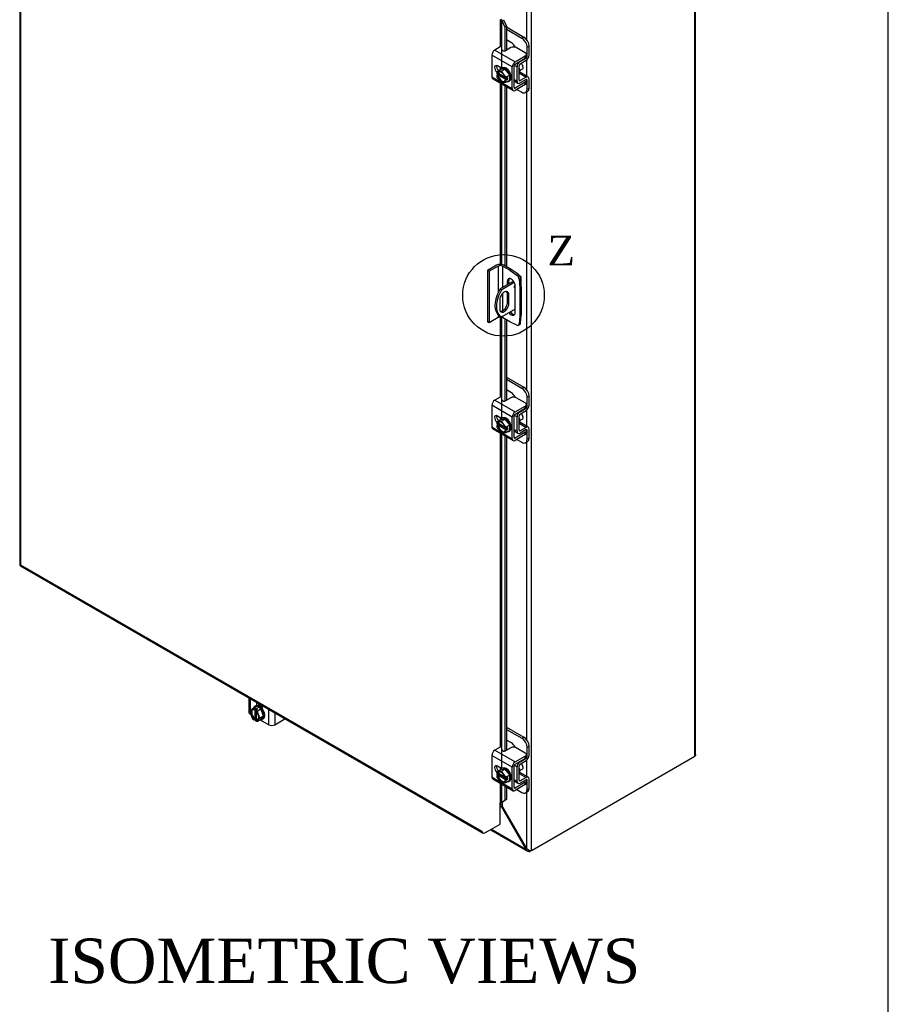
# Model space of a CAD drawing. Header units: inches. Extents: x 1 to 240, y -1 to 159.
# Tile 64 of 65: x 210 to 240, y 108 to 141. Entities that reach past the tile are written whole.
import ezdxf
from ezdxf.enums import TextEntityAlignment as Align
from ezdxf.lldxf.tags import DXFTag

# ---------------------------------------------------------------- set-up
doc = ezdxf.new("R2010")
doc.units = ezdxf.units.IN
doc.header["$MEASUREMENT"] = 0
for name, color, linetype in [('COM40153-1', 7, 'Continuous'), ('COM40153-2', 7, 'Continuous'), ('COM42667', 7, 'Continuous'), ('COM42780', 7, 'Continuous'), ('COM48573', 7, 'Continuous'), ('COM48603', 7, 'Continuous'), ('Default', 7, 'Continuous'), ('SCC19011', 7, 'Continuous'), ('SPR20265', 7, 'Continuous'), ('WAF25035', 7, 'Continuous')]:
    doc.layers.add(name, color=color, linetype=linetype)
doc.styles.add('SEACAD_Times_New_Roman', font='times.ttf')
tags = doc.linetypes.add('CENTER2', pattern=[1.125, 0.75, -0.125, 0.125, -0.125]).pattern_tags.tags
tags[10:11] = [DXFTag(74, 4), DXFTag(75, 0), DXFTag(340, '0'), DXFTag(46, 0.0), DXFTag(50, 0.0), DXFTag(44, 0.0), DXFTag(45, 0.0)]
tags[8:9] = [DXFTag(74, 4), DXFTag(75, 0), DXFTag(340, '0'), DXFTag(46, 0.0), DXFTag(50, 0.0), DXFTag(44, 0.0), DXFTag(45, 0.0)]
tags[6:7] = [DXFTag(74, 4), DXFTag(75, 0), DXFTag(340, '0'), DXFTag(46, 0.0), DXFTag(50, 0.0), DXFTag(44, 0.0), DXFTag(45, 0.0)]
tags[4:5] = [DXFTag(74, 4), DXFTag(75, 0), DXFTag(340, '0'), DXFTag(46, 0.0), DXFTag(50, 0.0), DXFTag(44, 0.0), DXFTag(45, 0.0)]

# ---------------------------------------------------------------- blocks, each defined once
blk = doc.blocks.new('SE')
at = {"layer": 'COM40153-1', "color": 7, "linetype": 'Continuous'}
for p, q in [((226.933, 132.072), (226.487, 131.815)), ((226.959, 132.029), (226.538, 131.785)), ((227.146, 132.247), (227.166, 132.236)), ((227.197, 131.273), (227.197, 132.192)), ((226.487, 131.815), (226.538, 131.785)), ((226.727, 131.642), (226.778, 131.613)), ((226.727, 131.642), (226.727, 131.346)), ((226.469, 131.434), (226.469, 131.138)), ((226.727, 131.346), (226.778, 131.316)), ((226.778, 131.316), (226.778, 131.613)), ((226.99, 131.128), (226.538, 130.867)), ((226.463, 130.908), (226.514, 130.879))]:
    blk.add_line(p, q, dxfattribs=at)
for centre, major_axis, start_param, end_param in [((227.089, 132.192), (-0.108, 0), 2.479804, 3.926991), ((226.838, 131.558), (0.375, 0.65), 1.508132, 3.141593), ((226.889, 131.529), (0.375, 0.65), 1.508132, 3.204257), ((226.623, 131.524), (-0.109, -0.189), 2.356194, 5.497787), ((226.572, 131.553), (-0.109, -0.189), 2.356194, 2.906426), ((226.999, 131.899), (-0.0312, -0.0541), 4.173576, 6.283185), ((226.948, 131.928), (0.0313, 0.0541), 4.093609, 5.128428), ((226.999, 131.899), (-0.0312, -0.0541), 0, 0.591073), ((226.623, 131.227), (0.109, 0.189), 2.356194, 5.497787), ((226.572, 131.257), (0.109, 0.189), 3.37676, 5.497787), ((227.089, 131.273), (-0.108, 0), 2.904836, 3.141593)]:
    blk.add_ellipse(centre, major_axis=major_axis, ratio=0.57735, start_param=start_param, end_param=end_param, dxfattribs=at)
at = {"layer": 'COM40153-2', "color": 7, "linetype": 'Continuous'}
for p, q in [((226.363, 132.607), (226.063, 132.434)), ((226.063, 132.434), (226.063, 130.699)), ((226.112, 132.405), (226.063, 132.434)), ((226.413, 132.579), (226.112, 132.405)), ((226.112, 132.405), (226.112, 130.67)), ((226.413, 132.579), (226.413, 131.68)), ((226.561, 132.579), (226.561, 131.858)), ((226.808, 132.437), (226.561, 132.579)), ((226.857, 132.465), (226.611, 132.607)), ((226.808, 132.437), (226.857, 132.465)), ((226.808, 132.437), (227.044, 132.276)), ((227.093, 132.305), (226.857, 132.465)), ((227.044, 132.276), (227.093, 132.305)), ((226.725, 132.066), (226.775, 132.094)), ((226.725, 132.066), (226.725, 131.952)), ((226.775, 131.981), (226.775, 132.094)), ((227.174, 132.166), (227.124, 132.137)), ((227.124, 132.137), (227.145, 131.852)), ((227.194, 131.881), (227.174, 132.166)), ((226.561, 131.651), (226.561, 131.072)), ((226.725, 131.668), (226.725, 131.318)), ((226.99, 131.015), (226.99, 131.913)), ((227.145, 131.852), (227.194, 131.881)), ((227.145, 131.852), (227.145, 130.896)), ((227.194, 131.881), (227.194, 130.925)), ((226.112, 130.67), (226.063, 130.699)), ((226.413, 130.844), (226.112, 130.67)), ((226.413, 130.946), (226.413, 130.844)), ((226.561, 130.88), (226.561, 130.844)), ((226.808, 130.702), (226.561, 130.844)), ((227.044, 130.589), (226.808, 130.702)), ((227.145, 130.896), (227.124, 130.635)), ((227.124, 130.635), (227.174, 130.664)), ((227.145, 130.896), (227.194, 130.925)), ((227.174, 130.664), (227.194, 130.925)), ((227.099, 130.587), (227.148, 130.615))]:
    blk.add_line(p, q, dxfattribs=at)
for centre, major_axis, start_param, end_param in [((226.487, 132.536), (-0.175, 0), 3.926991, 5.497787), ((226.487, 132.536), (-0.105, 0), 3.926991, 5.497787), ((227.086, 132.208), (-0.063, 0.108), 4.014257, 5.410521), ((226.858, 131.989), (0.094, -0.162), 0.785398, 3.926991), ((226.907, 132.018), (0.094, -0.162), 3.408746, 3.926991), ((227.036, 132.179), (0.062, -0.108), 0.872665, 2.268928), ((226.858, 131.091), (-0.094, 0.162), 1.754737, 3.926991), ((226.907, 131.12), (-0.094, 0.162), 1.754737, 2.87444), ((226.487, 130.801), (0.105, 0), 0.785398, 2.356194), ((227.086, 130.724), (-0.063, 0.108), 3.141593, 3.839724), ((227.036, 130.695), (-0.062, 0.108), 2.443461, 3.839724)]:
    blk.add_ellipse(centre, major_axis=major_axis, ratio=0.57735, start_param=start_param, end_param=end_param, dxfattribs=at)
at = {"layer": 'COM42667', "color": 7, "linetype": 'Continuous'}
for p, q in [((226.485, 139.959), (226.304, 139.855)), ((226.846, 139.936), (226.662, 139.83)), ((227.331, 139.758), (227.023, 139.936)), ((226.889, 139.284), (226.203, 139.68)), ((226.203, 139.68), (226.203, 138.952)), ((226.304, 139.855), (226.99, 139.459)), ((226.99, 139.459), (227.331, 139.656)), ((227.331, 139.578), (227.331, 139.656)), ((227.368, 139.629), (227.368, 139.707)), ((226.534, 139.239), (226.397, 139.318)), ((226.889, 138.556), (226.889, 139.284)), ((226.956, 138.594), (226.956, 139.322)), ((226.99, 139.381), (227.331, 139.578)), ((226.203, 138.952), (226.5, 138.78)), ((226.233, 138.886), (226.919, 138.49)), ((226.549, 138.752), (226.889, 138.556)), ((227.331, 138.772), (226.99, 138.575)), ((227.331, 138.694), (226.99, 138.497)), ((227.331, 138.694), (227.331, 138.772)), ((227.368, 138.745), (227.368, 138.823)), ((226.99, 138.575), (226.956, 138.594)), ((226.485, 128.17), (226.304, 128.066)), ((226.304, 128.066), (226.99, 127.67)), ((226.846, 128.147), (226.662, 128.041)), ((227.331, 127.969), (227.023, 128.147)), ((226.889, 127.495), (226.203, 127.891)), ((226.203, 127.891), (226.203, 127.163)), ((226.99, 127.67), (227.331, 127.867)), ((226.99, 127.593), (227.331, 127.79)), ((227.331, 127.79), (227.331, 127.867)), ((227.368, 127.841), (227.368, 127.918)), ((226.534, 127.451), (226.397, 127.53)), ((226.889, 126.767), (226.889, 127.495)), ((226.956, 126.806), (226.956, 127.534)), ((226.203, 127.163), (226.5, 126.991)), ((226.233, 127.098), (226.919, 126.702)), ((227.368, 126.957), (227.368, 127.034)), ((226.549, 126.963), (226.889, 126.767)), ((226.99, 126.786), (226.956, 126.806)), ((227.331, 126.983), (226.99, 126.786)), ((227.331, 126.906), (226.99, 126.709)), ((227.331, 126.906), (227.331, 126.983)), ((218.019, 118.042), (218.019, 117.558)), ((218.061, 118.018), (218.061, 117.579)), ((218.277, 117.893), (218.277, 117.779)), ((218.344, 117.854), (218.344, 117.772)), ((218.475, 117.665), (218.475, 117.779)), ((218.061, 117.522), (218.061, 117.499)), ((218.061, 117.499), (218.073, 117.492)), ((218.691, 117.135), (218.691, 117.654)), ((218.893, 117.537), (218.893, 117.135)), ((218.401, 117.303), (218.691, 117.135)), ((218.893, 117.135), (219.235, 117.332)), ((226.889, 115.706), (226.203, 116.102)), ((226.203, 116.102), (226.203, 115.375)), ((226.485, 116.382), (226.304, 116.278)), ((226.304, 116.278), (226.99, 115.882)), ((226.846, 116.359), (226.662, 116.253)), ((226.99, 115.882), (227.331, 116.079)), ((227.331, 116.181), (227.023, 116.359)), ((227.331, 116.001), (227.331, 116.079)), ((227.368, 116.052), (227.368, 116.13)), ((226.534, 115.662), (226.397, 115.741)), ((226.956, 115.017), (226.956, 115.745)), ((226.99, 115.804), (227.331, 116.001)), ((226.889, 114.979), (226.889, 115.706)), ((226.203, 115.375), (226.5, 115.203)), ((226.233, 115.309), (226.919, 114.913)), ((226.549, 115.175), (226.889, 114.979)), ((227.331, 115.195), (226.99, 114.998)), ((227.331, 115.117), (226.99, 114.92)), ((227.331, 115.117), (227.331, 115.195)), ((227.368, 115.168), (227.368, 115.246)), ((226.99, 114.998), (226.956, 115.017))]:
    blk.add_line(p, q, dxfattribs=at)
for centre, major_axis, start_param, end_param in [((226.934, 139.885), (0.125, 0), 0.785398, 2.356194), ((226.304, 139.738), (-0.072, -0.124), 3.926991, 5.497787), ((226.62, 139.854), (0.06, 0), 2.929457, 5.497787), ((227.243, 139.707), (-0.125, 0), 2.356194, 3.926991), ((227.243, 139.629), (-0.125, 0), 2.356194, 3.141593), ((226.397, 139.204), (0.07, -0.122), 2.356194, 5.249698), ((226.464, 139.242), (0.07, -0.122), 3.6401, 5.141192), ((226.99, 139.342), (0.072, 0.124), 0.785398, 2.356194), ((226.99, 139.342), (0.024, 0.0416), 0.785398, 2.356194), ((226.304, 139.01), (0.072, 0.124), 2.356194, 3.141593), ((227.243, 138.823), (-0.125, 0), 2.356194, 3.625446), ((227.243, 138.745), (-0.125, 0), 2.356194, 3.141593), ((226.99, 138.614), (0.072, 0.124), 2.356194, 3.926991), ((226.99, 138.614), (0.024, 0.0416), 2.356194, 3.926991), ((226.304, 127.949), (-0.072, -0.124), 3.926991, 5.497787), ((226.62, 128.066), (0.06, 0), 2.929457, 5.497787), ((226.934, 128.096), (0.125, 0), 0.785398, 2.356194), ((226.99, 127.553), (0.071, 0.124), 0.785398, 2.356194), ((227.243, 127.918), (-0.125, 0), 2.356194, 3.926991), ((227.243, 127.841), (-0.125, 0), 2.356194, 3.141593), ((226.397, 127.415), (0.07, -0.122), 2.356194, 5.249698), ((226.464, 127.454), (0.07, -0.122), 3.6401, 5.141192), ((226.99, 127.553), (0.024, 0.0416), 0.785398, 2.356194), ((226.304, 127.221), (0.072, 0.124), 2.356194, 3.141593), ((227.243, 127.034), (-0.125, 0), 2.356194, 3.625446), ((226.99, 126.825), (0.072, 0.124), 2.356194, 3.926991), ((226.99, 126.825), (0.024, 0.0416), 2.356194, 3.926991), ((227.243, 126.957), (-0.125, 0), 2.356194, 3.141593), ((218.162, 117.558), (0.143, 0), 3.141593, 3.926991), ((218.792, 117.194), (0.143, 0), 3.926991, 5.497787), ((219.235, 117.434), (-0.062, -0.108), 0.785398, 0.860751), ((226.934, 116.308), (0.125, 0), 0.785398, 2.356194), ((226.304, 116.161), (-0.072, -0.124), 3.926991, 5.497787), ((226.62, 116.277), (0.06, 0), 2.929457, 5.497787), ((227.243, 116.13), (-0.125, 0), 2.356194, 3.926991), ((227.243, 116.052), (-0.125, 0), 2.356194, 3.141593), ((226.397, 115.626), (0.07, -0.122), 2.356194, 5.249698), ((226.464, 115.665), (0.07, -0.122), 3.6401, 5.141192), ((226.99, 115.765), (0.071, 0.124), 0.785398, 2.356194), ((226.99, 115.765), (0.024, 0.0416), 0.785398, 2.356194), ((226.304, 115.433), (0.071, 0.124), 2.356194, 3.141593), ((227.243, 115.246), (-0.125, 0), 2.356194, 3.625446), ((227.243, 115.168), (-0.125, 0), 2.356194, 3.141593), ((226.99, 115.037), (0.071, 0.124), 2.356194, 3.926991), ((226.99, 115.037), (0.024, 0.0416), 2.356194, 3.926991)]:
    blk.add_ellipse(centre, major_axis=major_axis, ratio=0.57735, start_param=start_param, end_param=end_param, dxfattribs=at)
at = {"layer": 'COM42780', "color": 7, "linetype": 'Continuous'}
for p, q in [((226.696, 140.632), (227.282, 140.293)), ((226.696, 140.554), (227.215, 140.255)), ((227.215, 140.255), (227.282, 140.293)), ((226.862, 140.102), (226.696, 140.197)), ((227.459, 139.987), (227.392, 139.948)), ((227.392, 139.644), (227.392, 139.948)), ((227.459, 139.683), (227.459, 139.987)), ((227.368, 139.658), (227.392, 139.644)), ((226.96, 139.344), (227.055, 139.29)), ((227.055, 138.805), (227.055, 139.29)), ((227.122, 138.844), (227.122, 139.328)), ((227.144, 139.47), (227.154, 139.464)), ((227.154, 139.464), (227.359, 139.586)), ((227.155, 139.387), (227.36, 139.509)), ((227.349, 139.591), (227.359, 139.586)), ((227.127, 139.072), (227.36, 138.938)), ((227.43, 138.944), (227.145, 139.108)), ((227.36, 138.938), (227.155, 138.824)), ((226.956, 138.862), (227.055, 138.805)), ((226.956, 138.813), (227.084, 138.739)), ((227.122, 138.843), (227.155, 138.824)), ((227.359, 138.859), (227.154, 138.745)), ((227.358, 138.859), (227.392, 138.839)), ((227.392, 138.535), (227.392, 138.839)), ((227.459, 138.574), (227.459, 138.878)), ((227.047, 138.53), (227.215, 138.433)), ((227.34, 138.421), (227.407, 138.46)), ((227.392, 138.535), (227.459, 138.574)), ((226.696, 128.843), (227.282, 128.505)), ((226.696, 128.766), (227.215, 128.466)), ((226.862, 128.313), (226.696, 128.409)), ((227.215, 128.466), (227.282, 128.505)), ((227.459, 128.199), (227.392, 128.16)), ((227.392, 127.856), (227.392, 128.16)), ((227.459, 127.895), (227.459, 128.199)), ((227.144, 127.681), (227.154, 127.675)), ((227.154, 127.675), (227.359, 127.797)), ((227.155, 127.598), (227.36, 127.721)), ((227.349, 127.803), (227.359, 127.797)), ((227.368, 127.87), (227.392, 127.856)), ((226.96, 127.556), (227.055, 127.501)), ((227.055, 127.016), (227.055, 127.501)), ((227.122, 127.055), (227.122, 127.54)), ((226.956, 127.073), (227.055, 127.016)), ((226.956, 127.025), (227.084, 126.951)), ((227.122, 127.054), (227.155, 127.035)), ((227.127, 127.284), (227.36, 127.149)), ((227.43, 127.155), (227.145, 127.319)), ((227.359, 127.071), (227.154, 126.957)), ((227.36, 127.149), (227.155, 127.035)), ((227.358, 127.07), (227.392, 127.051)), ((227.392, 126.747), (227.392, 127.051)), ((227.459, 126.786), (227.459, 127.09)), ((227.047, 126.742), (227.215, 126.645)), ((227.34, 126.632), (227.407, 126.671)), ((227.392, 126.747), (227.459, 126.786)), ((218.359, 117.845), (218.359, 117.836)), ((226.696, 117.055), (227.282, 116.716)), ((226.696, 116.977), (227.215, 116.677)), ((227.215, 116.677), (227.282, 116.716)), ((226.862, 116.525), (226.696, 116.62)), ((227.459, 116.41), (227.392, 116.371)), ((227.459, 116.106), (227.459, 116.41)), ((227.368, 116.081), (227.392, 116.067)), ((227.392, 116.067), (227.392, 116.371)), ((226.96, 115.767), (227.055, 115.713)), ((227.122, 115.266), (227.122, 115.751)), ((227.144, 115.893), (227.154, 115.887)), ((227.154, 115.887), (227.359, 116.009)), ((227.155, 115.81), (227.36, 115.932)), ((227.349, 116.014), (227.359, 116.009)), ((227.055, 115.228), (227.055, 115.713)), ((227.127, 115.495), (227.36, 115.36)), ((227.43, 115.367), (227.145, 115.531)), ((226.956, 115.285), (227.055, 115.228)), ((226.956, 115.236), (227.084, 115.162)), ((227.122, 115.266), (227.155, 115.246)), ((227.359, 115.282), (227.154, 115.168)), ((227.36, 115.36), (227.155, 115.246)), ((227.358, 115.282), (227.392, 115.262)), ((227.392, 114.958), (227.392, 115.262)), ((227.459, 114.997), (227.459, 115.301)), ((227.047, 114.953), (227.215, 114.856)), ((227.34, 114.844), (227.407, 114.883)), ((227.392, 114.958), (227.459, 114.997))]:
    blk.add_line(p, q, dxfattribs=at)
for centre, major_axis, start_param, end_param in [((227.282, 140.089), (-0.125, 0.217), 3.926991, 5.497787), ((226.862, 139.898), (0.125, -0.217), 1.463912, 2.356194), ((227.215, 140.051), (0.125, -0.217), 0.785398, 2.356194), ((227.358, 139.625), (-0.024, -0.0416), 0.802851, 2.356194), ((227.358, 139.625), (-0.072, -0.124), 0.802851, 2.356194), ((227.156, 139.348), (-0.071, -0.124), 3.944444, 5.497787), ((227.156, 139.348), (-0.024, -0.0416), 3.944444, 5.497787), ((227.012, 139.227), (0.097, -0.169), 0.133398, 1.437398), ((227.358, 138.82), (-0.071, -0.124), 2.356194, 3.909538), ((227.156, 138.863), (0.072, 0.124), 2.356194, 3.909538), ((227.156, 138.863), (0.024, 0.0416), 2.356194, 3.909538), ((227.358, 138.82), (-0.024, -0.0416), 2.356194, 3.909538), ((227.215, 138.638), (-0.125, 0.217), 2.356194, 3.926991), ((227.282, 138.676), (-0.125, 0.217), 3.141593, 3.926991), ((227.215, 128.262), (0.125, -0.217), 0.785398, 2.356194), ((227.282, 128.301), (-0.125, 0.217), 3.926991, 5.497787), ((226.862, 128.109), (0.125, -0.217), 1.463912, 2.356194), ((227.156, 127.559), (-0.072, -0.124), 3.944444, 5.497787), ((227.358, 127.836), (-0.024, -0.0416), 0.802851, 2.356194), ((227.358, 127.836), (-0.072, -0.124), 0.802851, 2.356194), ((227.156, 127.559), (-0.024, -0.0416), 3.944444, 5.497787), ((227.012, 127.438), (0.097, -0.169), 0.133398, 1.437398), ((227.156, 127.075), (0.072, 0.124), 2.356194, 3.909538), ((227.156, 127.075), (0.024, 0.0416), 2.356194, 3.909538), ((227.358, 127.031), (-0.024, -0.0416), 2.356194, 3.909538), ((227.358, 127.031), (-0.072, -0.124), 2.356194, 3.909538), ((227.215, 126.849), (-0.125, 0.217), 2.356194, 3.926991), ((227.282, 126.888), (-0.125, 0.217), 3.141593, 3.926991), ((227.282, 116.512), (-0.125, 0.217), 3.926991, 5.497787), ((226.862, 116.321), (0.125, -0.217), 1.463912, 2.356194), ((227.215, 116.473), (0.125, -0.217), 0.785398, 2.356194), ((227.358, 116.048), (-0.024, -0.0416), 0.802851, 2.356194), ((227.358, 116.048), (-0.071, -0.124), 0.802851, 2.356194), ((227.156, 115.771), (-0.072, -0.124), 3.944444, 5.497787), ((227.156, 115.771), (-0.024, -0.0416), 3.944444, 5.497787), ((227.012, 115.65), (0.097, -0.169), 0.133398, 1.437398), ((227.358, 115.243), (-0.071, -0.124), 2.356194, 3.909538), ((227.156, 115.286), (0.071, 0.124), 2.356194, 3.909538), ((227.156, 115.286), (0.024, 0.0416), 2.356194, 3.909538), ((227.358, 115.243), (-0.024, -0.0416), 2.356194, 3.909538), ((227.215, 115.06), (-0.125, 0.217), 2.356194, 3.926991), ((227.282, 115.099), (-0.125, 0.217), 3.141593, 3.926991)]:
    blk.add_ellipse(centre, major_axis=major_axis, ratio=0.57735, start_param=start_param, end_param=end_param, dxfattribs=at)
at = {"layer": 'COM48573', "color": 7, "linetype": 'Continuous'}
for p, q in [((233.04, 116.076), (233.04, 145.352)), ((233.071, 116.136), (233.071, 145.38)), ((227.383, 140.199), (227.383, 142.107)), ((227.536, 112.903), (227.536, 142.17)), ((227.383, 138.971), (227.383, 139.526)), ((227.383, 128.411), (227.383, 138.446)), ((227.383, 127.182), (227.383, 127.737)), ((227.383, 116.622), (227.383, 126.657)), ((227.559, 112.912), (233.04, 116.076)), ((227.383, 115.394), (227.383, 115.949)), ((227.383, 112.966), (227.383, 114.868)), ((226.512, 114.45), (226.483, 114.433)), ((226.512, 114.45), (226.512, 114.509)), ((226.563, 114.385), (226.563, 114.539)), ((226.483, 114.393), (226.53, 114.366)), ((226.53, 114.366), (226.563, 114.385)), ((226.53, 114.366), (227.35, 112.947)), ((227.383, 112.966), (226.563, 114.385)), ((226.156, 113.599), (227.404, 112.879)), ((226.187, 113.618), (227.35, 112.947)), ((227.35, 112.947), (227.383, 112.966)), ((227.441, 112.92), (227.418, 112.872)), ((227.481, 112.903), (227.481, 112.871)), ((227.559, 112.912), (227.508, 112.882)), ((227.508, 112.899), (227.508, 112.882))]:
    blk.add_line(p, q, dxfattribs=at)
for centre, radius, start, end in [((226.424, 114.286), 0.133, 37.0276, 59.9468), ((226.343, 114.286), 0.241, 24.2147, 43.5294), ((227.467, 112.985), 0.123, 198.1431, 246.7136), ((227.545, 113.108), 0.215, 221.2654, 250.9262), ((227.45, 112.947), 0.082, 246.7698, 291.6791), ((227.507, 112.991), 0.093, 249.2435, 287.7627)]:
    blk.add_arc(centre, radius, start, end, dxfattribs=at)
for centre, major_axis, start_param, end_param in [((232.963, 116.12), (0.108, 0), 5.497787, 5.796435), ((226.538, 114.435), (-0.036, 0), -0.991689, -0.785398), ((227.437, 112.923), (0.1, 0), 5.158396, 5.497787), ((227.559, 112.993), (-0.05, -0.0866), 0.446007, 0.785398)]:
    blk.add_ellipse(centre, major_axis=major_axis, ratio=0.57735, start_param=start_param, end_param=end_param, dxfattribs=at)
blk.add_open_spline([(233.071, 116.137), (233.071, 116.136), (233.071, 116.136), (233.071, 116.13), (233.07, 116.124), (233.066, 116.112), (233.065, 116.108), (233.062, 116.1), (233.06, 116.096), (233.059, 116.091)], degree=3, knots=[0.4863367, 0.4863367, 0.4863367, 0.4863367, 0.5, 0.5, 0.75, 0.75, 0.875, 0.875, 1, 1, 1, 1], dxfattribs=at)
at = {"layer": 'COM48603', "color": 7, "linetype": 'Continuous'}
for p, q in [((210.296, 150.344), (210.296, 122.534)), ((210.328, 150.271), (210.328, 122.519)), ((226.483, 140.885), (226.483, 139.958)), ((226.538, 140.853), (226.597, 140.877)), ((226.538, 140.853), (226.637, 140.63)), ((226.538, 139.242), (226.538, 140.853)), ((226.597, 140.877), (226.696, 140.654)), ((226.696, 140.654), (226.637, 140.63)), ((226.637, 140.63), (226.637, 139.821)), ((226.696, 140.654), (226.696, 139.849)), ((226.483, 139.268), (226.483, 139.186)), ((226.483, 138.741), (226.483, 132.637)), ((226.538, 132.632), (226.538, 138.71)), ((226.637, 138.653), (226.637, 132.592)), ((226.696, 138.619), (226.696, 132.558)), ((226.483, 130.861), (226.483, 128.17)), ((226.538, 127.453), (226.538, 130.854)), ((226.637, 130.8), (226.637, 128.033)), ((226.696, 130.766), (226.696, 128.061)), ((226.483, 127.48), (226.483, 127.397)), ((226.483, 126.953), (226.483, 116.381)), ((226.538, 115.665), (226.538, 126.921)), ((226.637, 126.864), (226.637, 116.244)), ((226.696, 126.83), (226.696, 116.272)), ((210.325, 122.484), (225.912, 113.485)), ((210.328, 122.519), (225.865, 113.549)), ((226.483, 115.691), (226.483, 115.609)), ((226.483, 115.164), (226.483, 114.503)), ((226.538, 114.529), (226.538, 115.133)), ((226.637, 115.075), (226.637, 114.588)), ((226.696, 115.041), (226.696, 114.612)), ((226.483, 113.789), (226.483, 114.503)), ((226.637, 114.588), (226.538, 114.529)), ((226.538, 114.529), (226.597, 114.553)), ((226.696, 114.612), (226.597, 114.553)), ((226.696, 114.612), (226.637, 114.588)), ((226.017, 113.52), (226.483, 113.789)), ((225.894, 113.507), (225.894, 113.507)), ((226.017, 113.52), (225.966, 113.49))]:
    blk.add_line(p, q, dxfattribs=at)
for centre, radius, start, end in [((226.434, 140.808), 0.114, 23.2734, 46.5882), ((226.786, 114.179), 0.429, 125.2045, 129.639), ((226.583, 114.453), 0.088, 117.4412, 127.5015)]:
    blk.add_arc(centre, radius, start, end, dxfattribs=at)
for centre, major_axis, ratio, start_param, end_param in [((210.404, 122.534), (0.108, 0), 0.57735, 3.141593, 3.587154), ((210.404, 122.563), (-0.108, -0.062), 0.000948, 0.445015, 0.784852), ((210.404, 122.563), (-0.108, -0.062), 0.000948, -0.784852, -0.445015), ((210.379, 122.578), (0.054, 0.0935), 0.57735, 2.696031, 3.141593), ((226.509, 114.488), (-0.036, 0), 0.57735, 4.625123, 5.497787), ((225.941, 113.593), (0.076, -0.132), 0.577982, 4.712938, 5.052774), ((225.966, 113.578), (0.054, 0.0935), 0.57735, 2.696031, 3.926991)]:
    blk.add_ellipse(centre, major_axis=major_axis, ratio=ratio, start_param=start_param, end_param=end_param, dxfattribs=at)
at = {"layer": 'SCC19011', "color": 7, "linetype": 'Continuous'}
for p, q in [((226.373, 139.122), (226.501, 139.196)), ((226.525, 139.142), (226.373, 139.122)), ((226.373, 139.122), (226.373, 139.061)), ((226.387, 139.053), (226.373, 139.061)), ((226.44, 139.044), (226.373, 139.005)), ((226.373, 139.005), (226.373, 138.944)), ((226.373, 139.005), (226.387, 138.997)), ((226.373, 138.944), (226.525, 138.749)), ((226.423, 139.065), (226.401, 139.052)), ((226.401, 138.997), (226.423, 139.009)), ((226.656, 138.93), (226.423, 139.065)), ((226.423, 139.009), (226.683, 138.859)), ((226.44, 139.055), (226.44, 139.044)), ((226.44, 139.044), (226.659, 138.917)), ((226.653, 139.216), (226.501, 139.196)), ((226.525, 139.142), (226.653, 139.216)), ((226.677, 138.946), (226.525, 139.142)), ((226.805, 139.02), (226.653, 139.216)), ((226.677, 138.946), (226.805, 139.02)), ((226.677, 138.885), (226.677, 138.946)), ((226.805, 138.843), (226.805, 139.02)), ((227.149, 139.165), (227.231, 139.212)), ((226.525, 138.749), (226.677, 138.769)), ((226.677, 138.885), (226.662, 138.894)), ((226.683, 138.859), (226.662, 138.846)), ((226.662, 138.838), (226.677, 138.83)), ((226.744, 138.924), (226.677, 138.885)), ((226.744, 138.869), (226.677, 138.83)), ((226.677, 138.769), (226.805, 138.843)), ((226.677, 138.769), (226.677, 138.83)), ((226.696, 138.896), (226.744, 138.869)), ((226.744, 138.869), (226.744, 138.924)), ((226.373, 127.333), (226.501, 127.407)), ((226.525, 127.354), (226.373, 127.333)), ((226.373, 127.333), (226.373, 127.272)), ((226.653, 127.427), (226.501, 127.407)), ((226.525, 127.354), (226.653, 127.427)), ((226.677, 127.158), (226.525, 127.354)), ((226.805, 127.232), (226.653, 127.427)), ((227.149, 127.377), (227.231, 127.424)), ((226.387, 127.264), (226.373, 127.272)), ((226.44, 127.256), (226.373, 127.217)), ((226.373, 127.217), (226.373, 127.156)), ((226.373, 127.217), (226.387, 127.208)), ((226.373, 127.156), (226.525, 126.96)), ((226.423, 127.276), (226.401, 127.264)), ((226.401, 127.208), (226.423, 127.221)), ((226.656, 127.141), (226.423, 127.276)), ((226.423, 127.221), (226.683, 127.07)), ((226.44, 127.266), (226.44, 127.256)), ((226.44, 127.256), (226.659, 127.129)), ((226.677, 127.097), (226.662, 127.105)), ((226.683, 127.07), (226.662, 127.058)), ((226.662, 127.05), (226.677, 127.041)), ((226.677, 127.158), (226.805, 127.232)), ((226.677, 127.097), (226.677, 127.158)), ((226.744, 127.136), (226.677, 127.097)), ((226.744, 127.08), (226.677, 127.041)), ((226.677, 126.98), (226.805, 127.054)), ((226.677, 126.98), (226.677, 127.041)), ((226.696, 127.108), (226.744, 127.08)), ((226.744, 127.08), (226.744, 127.136)), ((226.805, 127.054), (226.805, 127.232)), ((226.525, 126.96), (226.677, 126.98)), ((218.139, 117.681), (218.267, 117.755)), ((218.421, 117.666), (218.267, 117.755)), ((218.475, 117.751), (218.424, 117.722)), ((218.139, 117.681), (218.046, 117.559)), ((218.046, 117.559), (218.139, 117.33)), ((218.192, 117.65), (218.139, 117.681)), ((218.259, 117.689), (218.192, 117.65)), ((218.192, 117.65), (218.192, 117.634)), ((218.199, 117.629), (218.22, 117.642)), ((218.22, 117.642), (218.22, 117.341)), ((218.307, 117.661), (218.24, 117.623)), ((218.293, 117.592), (218.24, 117.623)), ((218.24, 117.606), (218.24, 117.623)), ((218.307, 117.661), (218.259, 117.689)), ((218.259, 117.689), (218.259, 117.634)), ((218.259, 117.591), (218.259, 117.338)), ((218.269, 117.313), (218.269, 117.583)), ((218.293, 117.592), (218.421, 117.666)), ((218.387, 117.362), (218.293, 117.592)), ((218.387, 117.362), (218.515, 117.436)), ((218.515, 117.436), (218.421, 117.666)), ((218.421, 117.315), (218.515, 117.436)), ((218.139, 117.33), (218.192, 117.299)), ((218.259, 117.338), (218.192, 117.299)), ((218.192, 117.316), (218.192, 117.299)), ((218.22, 117.341), (218.199, 117.328)), ((218.24, 117.271), (218.24, 117.288)), ((218.24, 117.271), (218.293, 117.241)), ((218.247, 117.301), (218.269, 117.313)), ((218.259, 117.338), (218.269, 117.333)), ((218.293, 117.241), (218.387, 117.362)), ((218.293, 117.241), (218.421, 117.315)), ((226.373, 115.545), (226.501, 115.619)), ((226.525, 115.565), (226.373, 115.545)), ((226.373, 115.545), (226.373, 115.484)), ((226.387, 115.475), (226.373, 115.484)), ((226.44, 115.467), (226.373, 115.428)), ((226.373, 115.428), (226.373, 115.367)), ((226.373, 115.428), (226.387, 115.42)), ((226.423, 115.488), (226.401, 115.475)), ((226.401, 115.42), (226.423, 115.432)), ((226.656, 115.353), (226.423, 115.488)), ((226.423, 115.432), (226.683, 115.281)), ((226.44, 115.478), (226.44, 115.467)), ((226.44, 115.467), (226.659, 115.34)), ((226.653, 115.639), (226.501, 115.619)), ((226.525, 115.565), (226.653, 115.639)), ((226.677, 115.369), (226.525, 115.565)), ((226.805, 115.443), (226.653, 115.639)), ((226.677, 115.369), (226.805, 115.443)), ((226.805, 115.265), (226.805, 115.443)), ((227.149, 115.588), (227.231, 115.635)), ((226.373, 115.367), (226.525, 115.171)), ((226.525, 115.171), (226.677, 115.192)), ((226.677, 115.308), (226.662, 115.317)), ((226.683, 115.281), (226.662, 115.269)), ((226.662, 115.261), (226.677, 115.253)), ((226.677, 115.308), (226.677, 115.369)), ((226.744, 115.347), (226.677, 115.308)), ((226.744, 115.291), (226.677, 115.253)), ((226.677, 115.192), (226.805, 115.265)), ((226.677, 115.192), (226.677, 115.253)), ((226.696, 115.319), (226.744, 115.291)), ((226.744, 115.291), (226.744, 115.347))]:
    blk.add_line(p, q, dxfattribs=at)
for centre, radius, start, end in [((226.688, 139.043), 0.307, 187.5683, 238.9514), ((226.394, 139.067), 0.0158, 242.8525, 296.623), ((226.394, 139.011), 0.0158, 242.8527, 296.6228), ((226.688, 127.255), 0.307, 187.5683, 238.9514), ((226.394, 127.278), 0.0158, 242.8525, 296.623), ((226.394, 127.222), 0.0158, 242.8527, 296.6228), ((218.208, 117.315), 0.0158, 123.377, 177.1475), ((218.256, 117.287), 0.0158, 123.3772, 177.1473), ((226.688, 115.466), 0.307, 187.5683, 238.9514), ((226.394, 115.489), 0.0158, 242.8525, 296.623), ((226.394, 115.434), 0.0158, 242.8527, 296.6228)]:
    blk.add_arc(centre, radius, start, end, dxfattribs=at)
for centre, major_axis, start_param, end_param in [((227.17, 139.318), (0.061, -0.106), 0, 2.159159), ((226.525, 138.945), (0.099, -0.171), 0.958412, 3.753977), ((226.525, 138.945), (-0.099, 0.171), 0.958412, 3.753977), ((226.532, 138.949), (0.094, -0.162), 0.96774, 3.744649), ((226.532, 138.949), (-0.094, 0.162), 0.96774, 3.694684), ((226.553, 138.962), (0.094, -0.162), 3.254972, 3.744649), ((226.553, 138.962), (-0.094, 0.162), 0.96774, 3.028213), ((226.525, 127.157), (0.099, -0.171), 0.958412, 3.753977), ((226.532, 127.161), (0.094, -0.162), 0.96774, 3.744649), ((226.553, 127.173), (0.094, -0.162), 3.254972, 3.744649), ((227.17, 127.53), (0.061, -0.106), 0, 2.159159), ((226.525, 127.157), (-0.099, 0.171), 0.958412, 3.753977), ((226.532, 127.161), (-0.094, 0.162), 0.96774, 3.694684), ((226.553, 127.173), (-0.094, 0.162), 0.96774, 3.028213), ((218.216, 117.461), (0.099, -0.171), 2.529208, 5.324773), ((218.223, 117.465), (0.094, -0.162), 2.587655, 5.315445), ((218.245, 117.477), (0.094, -0.162), 3.254972, 5.315445), ((218.216, 117.461), (-0.099, 0.171), 2.529208, 5.324773), ((218.223, 117.465), (-0.094, 0.162), 2.538537, 5.315445), ((218.245, 117.477), (-0.094, 0.162), 2.538537, 3.028213), ((227.17, 115.741), (0.061, -0.106), 0, 2.159159), ((226.525, 115.368), (0.099, -0.171), 0.958412, 3.753977), ((226.525, 115.368), (-0.099, 0.171), 0.958412, 3.753977), ((226.532, 115.372), (0.094, -0.162), 0.96774, 3.744649), ((226.532, 115.372), (-0.094, 0.162), 0.96774, 3.694684), ((226.553, 115.385), (0.094, -0.162), 3.254972, 3.744649), ((226.553, 115.385), (-0.094, 0.162), 0.96774, 3.028213)]:
    blk.add_ellipse(centre, major_axis=major_axis, ratio=0.57735, start_param=start_param, end_param=end_param, dxfattribs=at)
for points, knots in [([(226.662, 138.894), (226.66, 138.895), (226.659, 138.896), (226.659, 138.899), (226.66, 138.9), (226.66, 138.9)], [0, 0, 0, 0, 0.5, 0.5, 0.7956866, 0.7956866, 0.7956866, 0.7956866]), ([(226.662, 138.846), (226.66, 138.845), (226.659, 138.844), (226.659, 138.841), (226.66, 138.839), (226.662, 138.838)], [0, 0, 0, 0, 0.5, 0.5, 1, 1, 1, 1]), ([(226.662, 127.105), (226.66, 127.106), (226.659, 127.108), (226.659, 127.11), (226.66, 127.111), (226.66, 127.112)], [0, 0, 0, 0, 0.5, 0.5, 0.7956866, 0.7956866, 0.7956866, 0.7956866]), ([(226.662, 127.058), (226.66, 127.057), (226.659, 127.055), (226.659, 127.052), (226.66, 127.051), (226.662, 127.05)], [0, 0, 0, 0, 0.5, 0.5, 1, 1, 1, 1]), ([(218.192, 117.634), (218.192, 117.631), (218.193, 117.63), (218.196, 117.628), (218.197, 117.628), (218.199, 117.629)], [0, 0, 0, 0, 0.5, 0.5, 1, 1, 1, 1]), ([(218.245, 117.601), (218.244, 117.601), (218.243, 117.601), (218.241, 117.602), (218.24, 117.604), (218.24, 117.606)], [0.1977357, 0.1977357, 0.1977357, 0.1977357, 0.5, 0.5, 1, 1, 1, 1]), ([(226.662, 115.317), (226.66, 115.318), (226.659, 115.319), (226.659, 115.322), (226.66, 115.322), (226.66, 115.323)], [0, 0, 0, 0, 0.5, 0.5, 0.7956866, 0.7956866, 0.7956866, 0.7956866]), ([(226.662, 115.269), (226.66, 115.268), (226.659, 115.267), (226.659, 115.264), (226.66, 115.262), (226.662, 115.261)], [0, 0, 0, 0, 0.5, 0.5, 1, 1, 1, 1])]:
    blk.add_open_spline(points, degree=3, knots=knots, dxfattribs=at)
at = {"layer": 'SPR20265', "color": 7, "linetype": 'Continuous'}
for points, knots in [([(218.34, 117.794), (218.361, 117.802), (218.396, 117.81), (218.45, 117.784), (218.474, 117.768), (218.475, 117.766)], [0, 0, 0, 0, 0.01583031, 0.02817885, 0.02915302, 0.02915302, 0.02915302, 0.02915302]), ([(218.367, 117.84), (218.359, 117.837), (218.351, 117.831), (218.344, 117.825), (218.343, 117.824)], [0.807515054, 0.807515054, 0.807515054, 0.807515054, 0.811879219, 0.812676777, 0.812676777, 0.812676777, 0.812676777]), ([(218.374, 117.838), (218.372, 117.838), (218.362, 117.837), (218.352, 117.835), (218.344, 117.833)], [0.990403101, 0.990403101, 0.990403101, 0.990403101, 0.991050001, 0.995980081, 0.995980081, 0.995980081, 0.995980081]), ([(218.345, 117.766), (218.348, 117.773), (218.355, 117.786), (218.364, 117.796), (218.368, 117.8)], [0.18023065, 0.18023065, 0.18023065, 0.18023065, 0.185112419, 0.189936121, 0.189936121, 0.189936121, 0.189936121]), ([(218.416, 117.728), (218.415, 117.732), (218.415, 117.756), (218.419, 117.778), (218.424, 117.794)], [0.53478795, 0.53478795, 0.53478795, 0.53478795, 0.53658832, 0.54685552, 0.54685552, 0.54685552, 0.54685552])]:
    blk.add_open_spline(points, degree=3, knots=knots, dxfattribs=at)
at = {"layer": 'WAF25035', "color": 7, "linetype": 'Continuous'}
for p, q in [((226.56, 139.254), (226.528, 139.236)), ((226.778, 138.803), (226.81, 138.821)), ((226.56, 127.466), (226.528, 127.447)), ((226.778, 127.014), (226.81, 127.033)), ((218.251, 117.77), (218.219, 117.751)), ((218.469, 117.318), (218.501, 117.337)), ((226.56, 115.677), (226.528, 115.659)), ((226.778, 115.226), (226.81, 115.244))]:
    blk.add_line(p, q, dxfattribs=at)
for centre, start_param, end_param in [((226.653, 139.019), 2.729004, 6.283185), ((226.685, 139.038), 3.141593, 6.283185), ((226.653, 139.019), 0, 0.412589), ((226.653, 127.231), 0, 0.412589), ((226.653, 127.231), 2.729004, 6.283185), ((226.685, 127.249), 3.141593, 6.283185), ((218.344, 117.535), 0, 0.412589), ((218.344, 117.535), 2.729004, 6.283185), ((218.376, 117.553), 3.141593, 6.283185), ((226.653, 115.442), 0, 0.412589), ((226.653, 115.442), 2.729004, 6.283185), ((226.685, 115.46), 3.141593, 6.283185)]:
    blk.add_ellipse(centre, major_axis=(-0.125, 0.217), ratio=0.57735, start_param=start_param, end_param=end_param, dxfattribs=at)
blk = doc.blocks.new('SE3')
at = {"color": 7, "linetype": 'Continuous', "style": 'SEACAD_Times_New_Roman'}
blk.add_text('Z', height=1, dxfattribs=at).set_placement((228.082, 133.602), align=Align.TOP_LEFT)
blk = doc.blocks.new('SE2')
at = {"layer": 'Default', "color": 7, "linetype": 'CENTER2'}
blk.add_circle((226.596, 131.592), 1.374, dxfattribs=at)
at = {"layer": 'Default'}
blk.add_blockref('SE3', (0, 0), dxfattribs=at)
blk = doc.blocks.new('BORDER')
at = {"layer": 'Default', "color": 7, "linetype": 'Continuous'}
blk.add_line((0, 0), (0, 27.86), dxfattribs=at)

msp = doc.modelspace()

# ---------------------------------------------------------------- block references
at = {"layer": 'Default', "color": 7, "xscale": 5.7, "yscale": 5.7, "zscale": 5.7}
msp.add_blockref('BORDER', (239.562, 0.401), dxfattribs=at)
at = {"layer": 'Default'}
for name in ['SE', 'SE2']:
    msp.add_blockref(name, (0, 0), dxfattribs=at)

# ---------------------------------------------------------------- texts
at = {"layer": 'Default', "color": 7, "linetype": 'Continuous', "style": 'SEACAD_Times_New_Roman'}
msp.add_text('ISOMETRIC VIEWS', height=1.5, dxfattribs=at).set_placement((211.254, 109.935), align=Align.TOP_LEFT)

doc.saveas('drawing.dxf')
